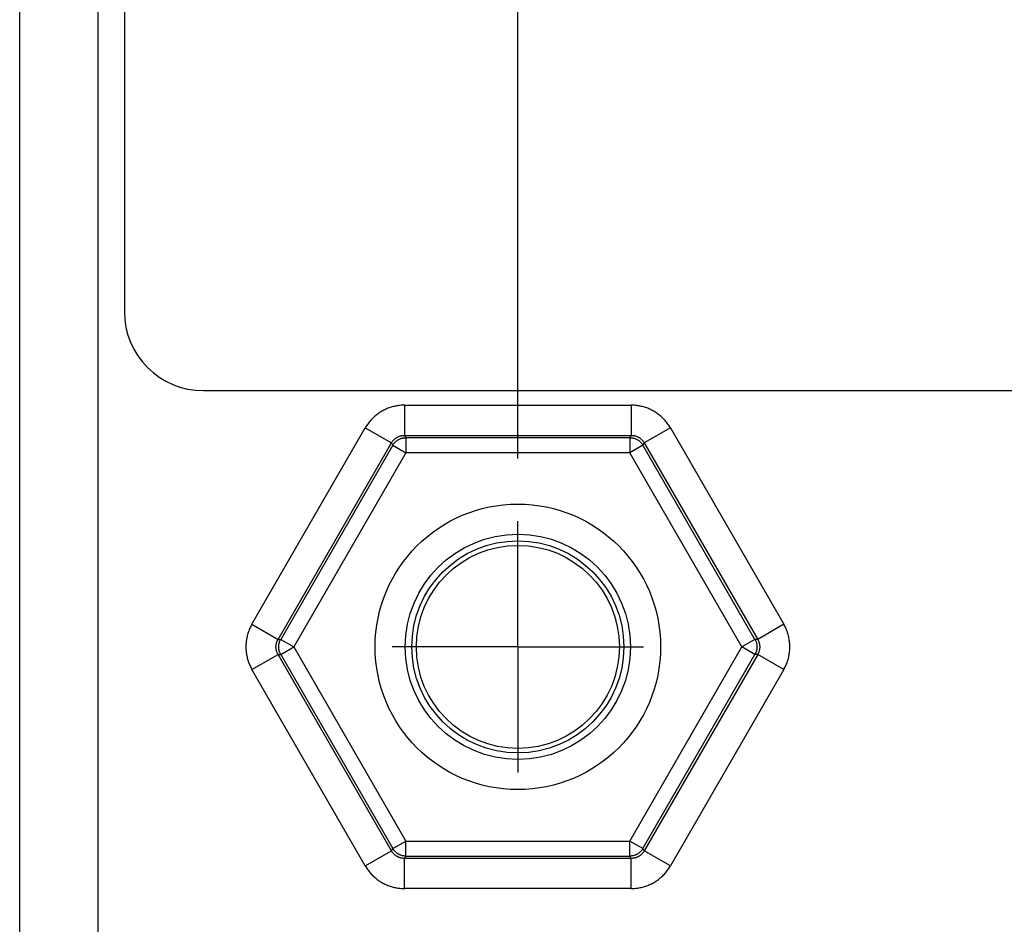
# Model space of a CAD drawing. Header units: inches. Extents: x 0 to 34, y 0 to 22.
# Tile 86 of 111: x 20.604 to 21.585, y 16.449 to 17.349. Entities that reach past the tile are written whole.
import ezdxf

# ---------------------------------------------------------------- set-up
doc = ezdxf.new("R2010")
doc.units = ezdxf.units.IN
doc.header["$LTSCALE"] = 1.87
doc.header["$MEASUREMENT"] = 0
doc.linetypes.add('CENTER', pattern=[0.6, 0.375, -0.075, 0.075, -0.075])
doc.layers.get('0').update_dxf_attribs({"linetype": 'CONTINUOUS'})
doc.layers.add('DEFAULT_1', color=7, linetype='CENTER')
doc.layers.add('DIMENSIONS', color=7, linetype='CONTINUOUS')
doc.styles.get("Standard").update_dxf_attribs({"font": 'txt', "width": 0.8})
doc.dimstyles.new('DIMSTYLE_1', dxfattribs={"dimtxt": 0.125, "dimasz": 0.18, "dimexe": 0.18, "dimexo": 0.0625, "dimgap": 0.09, "dimtad": 0, "dimtih": 1, "dimtoh": 1, "dimdec": 3, "dimzin": 4, "dimdsep": 46, "dimtxsty": 'STANDARD', "dimblk": '_FILLED', "dimblk1": '_FILLED', "dimblk2": '_FILLED', "dimcen": 0.09, "dimadec": 0, "dimazin": 0, "dimtp": 0.01, "dimtm": 0.01, "dimtfac": 1, "dimtdec": 3, "dimtofl": 0, "dimtmove": 0, "dimatfit": 3, "dimldrblk": '_FILLED', "dimfxl": 1, "dimtolj": 1, "dimtzin": 4, "dimarcsym": 0})

# ---------------------------------------------------------------- blocks, each defined once
blk = doc.blocks.new('_FILLED')
at = {"color": 0, "linetype": 'BYBLOCK'}
blk.add_solid([(0, 0), (-1, 0.1736), (-1, -0.1736)], dxfattribs=at)
blk = doc.blocks.new('*D6')
at = {"layer": 'DIMENSIONS', "color": 2, "linetype": 'CONTINUOUS'}
for p, q in [((21.10034, 16.91231), (21.10034, 19.78294)), ((23.85034, 16.91231), (23.85034, 19.78294)), ((21.10034, 19.65794), (21.82879, 19.65794)), ((23.85034, 19.65794), (23.27879, 19.65794))]:
    blk.add_line(p, q, dxfattribs=at)
at = {"layer": 'DIMENSIONS', "color": 2, "linetype": 'CONTINUOUS', "xscale": 0.18, "yscale": 0.18, "zscale": 0.18, "rotation": 180}
blk.add_blockref('_FILLED', (21.10034, 19.65794), dxfattribs=at)
at = {"layer": 'DIMENSIONS', "color": 2, "linetype": 'CONTINUOUS', "xscale": 0.18, "yscale": 0.18, "zscale": 0.18}
blk.add_blockref('_FILLED', (23.85034, 19.65794), dxfattribs=at)
at = {"layer": 'DIMENSIONS', "color": 2, "linetype": 'CONTINUOUS', "width": 0.8}
for s, p in [('[', (22.51629, 19.59544)), (']', (23.11629, 19.59544)), ('2.750', (21.89129, 19.59544)), ('69.85', (22.61629, 19.59544))]:
    blk.add_text(s, height=0.125, dxfattribs=at).set_placement(p)

msp = doc.modelspace()

# ---------------------------------------------------------------- linework, layer by layer
at = {"color": 7, "linetype": 'CONTINUOUS'}
for p, q in [((20.68247, 14.86235), (20.68247, 17.98506)), ((20.60449, 14.94034), (20.60449, 17.90708)), ((20.70869, 17.64898), (20.70869, 17.05843)), ((20.78743, 16.97969), (24.17325, 16.97969)), ((20.98747, 16.96518), (20.98747, 16.9352)), ((20.98747, 16.96518), (21.21321, 16.96518)), ((21.21321, 16.96518), (21.21321, 16.9352)), ((20.83565, 16.74719), (20.94852, 16.94269)), ((20.94852, 16.94269), (20.97449, 16.9277)), ((21.25216, 16.94269), (21.22619, 16.9277)), ((21.25216, 16.94269), (21.36503, 16.74719)), ((20.86162, 16.7322), (20.97449, 16.9277)), ((20.97449, 16.9277), (20.97583, 16.92538)), ((20.98747, 16.9352), (20.98881, 16.93287)), ((20.98747, 16.9352), (21.21321, 16.9352)), ((20.98881, 16.93287), (20.98881, 16.91788)), ((21.21187, 16.93287), (20.98881, 16.93287)), ((21.21321, 16.9352), (21.21187, 16.93287)), ((21.21187, 16.93287), (21.21187, 16.91788)), ((21.22619, 16.9277), (21.22485, 16.92538)), ((21.22619, 16.9277), (21.33907, 16.7322)), ((20.97583, 16.92538), (20.8643, 16.7322)), ((20.98881, 16.91788), (20.87728, 16.72471)), ((20.97583, 16.92538), (20.98881, 16.91788)), ((21.21187, 16.91788), (20.98881, 16.91788)), ((21.22485, 16.92538), (21.21187, 16.91788)), ((21.3234, 16.72471), (21.21187, 16.91788)), ((21.33638, 16.7322), (21.22485, 16.92538)), ((20.83565, 16.74719), (20.86162, 16.7322)), ((21.36503, 16.74719), (21.33907, 16.7322)), ((20.86162, 16.7322), (20.8643, 16.7322)), ((20.8643, 16.7322), (20.87728, 16.72471)), ((21.33638, 16.7322), (21.3234, 16.72471)), ((21.33907, 16.7322), (21.33638, 16.7322)), ((20.8643, 16.71721), (20.87728, 16.72471)), ((20.87728, 16.72471), (20.98881, 16.53153)), ((21.21187, 16.53153), (21.3234, 16.72471)), ((21.33638, 16.71721), (21.3234, 16.72471)), ((20.83565, 16.70222), (20.86162, 16.71721)), ((20.97449, 16.52171), (20.86162, 16.71721)), ((20.86162, 16.71721), (20.8643, 16.71721)), ((20.8643, 16.71721), (20.97583, 16.52404)), ((21.22485, 16.52404), (21.33638, 16.71721)), ((21.33907, 16.71721), (21.22619, 16.52171)), ((21.33907, 16.71721), (21.33638, 16.71721)), ((21.36503, 16.70222), (21.33907, 16.71721)), ((20.94852, 16.50672), (20.83565, 16.70222)), ((21.36503, 16.70222), (21.25216, 16.50672)), ((20.97449, 16.52171), (20.97583, 16.52404)), ((20.97583, 16.52404), (20.98881, 16.53153)), ((20.98881, 16.51654), (20.98881, 16.53153)), ((20.98881, 16.53153), (21.21187, 16.53153)), ((21.21187, 16.51654), (21.21187, 16.53153)), ((21.22485, 16.52404), (21.21187, 16.53153)), ((21.22619, 16.52171), (21.22485, 16.52404)), ((20.94852, 16.50672), (20.97449, 16.52171)), ((20.98747, 16.51422), (20.98881, 16.51654)), ((20.98747, 16.48424), (20.98747, 16.51422)), ((21.21321, 16.51422), (20.98747, 16.51422)), ((20.98881, 16.51654), (21.21187, 16.51654)), ((21.21321, 16.51422), (21.21187, 16.51654)), ((21.21321, 16.48424), (21.21321, 16.51422)), ((21.25216, 16.50672), (21.22619, 16.52171)), ((21.21321, 16.48424), (20.98747, 16.48424))]:
    msp.add_line(p, q, dxfattribs=at)
for radius in [0.14207, 0.11208, 0.10553, 0.10103]:
    msp.add_circle((21.10034, 16.72471), radius, dxfattribs=at)
msp.add_arc((20.78743, 17.05843), 0.07874, 180, 270, dxfattribs=at)
for points, knots in [([(20.98747, 16.96518), (20.98673, 16.96518), (20.98524, 16.96514), (20.98302, 16.96498), (20.98079, 16.9647), (20.97858, 16.96431), (20.97639, 16.96381), (20.97422, 16.9632), (20.97209, 16.96249), (20.97, 16.96167), (20.96796, 16.96074), (20.96596, 16.95972), (20.96401, 16.9586), (20.96212, 16.95738), (20.9603, 16.95607), (20.95854, 16.95467), (20.95686, 16.95318), (20.95525, 16.95161), (20.95372, 16.94996), (20.95228, 16.94824), (20.95093, 16.94645), (20.94967, 16.9446), (20.94889, 16.94333), (20.94852, 16.94269)], [0, 0, 0, 0, 0.047169, 0.094594, 0.142202, 0.189922, 0.237677, 0.285399, 0.333079, 0.380747, 0.428424, 0.476109, 0.523798, 0.571483, 0.619156, 0.666816, 0.714487, 0.762202, 0.80996, 0.857692, 0.905324, 0.952784, 1, 1, 1, 1]), ([(21.25216, 16.94269), (21.25179, 16.94333), (21.25101, 16.9446), (21.24976, 16.94645), (21.24841, 16.94823), (21.24696, 16.94996), (21.24543, 16.95161), (21.24382, 16.95318), (21.24214, 16.95466), (21.24039, 16.95606), (21.23856, 16.95738), (21.23668, 16.95859), (21.23473, 16.95972), (21.23273, 16.96074), (21.23068, 16.96167), (21.22859, 16.96249), (21.22646, 16.9632), (21.2243, 16.96381), (21.22211, 16.96431), (21.21989, 16.9647), (21.21767, 16.96498), (21.21544, 16.96514), (21.21395, 16.96518), (21.21321, 16.96518)], [0, 0, 0, 0, 0.047169, 0.094594, 0.142202, 0.189922, 0.237677, 0.285399, 0.333079, 0.380747, 0.428424, 0.476109, 0.523798, 0.571483, 0.619156, 0.666816, 0.714487, 0.762202, 0.80996, 0.857692, 0.905324, 0.952784, 1, 1, 1, 1]), ([(20.97449, 16.9277), (20.97465, 16.92799), (20.975, 16.92854), (20.97557, 16.92934), (20.97619, 16.9301), (20.97686, 16.93082), (20.97758, 16.93149), (20.97834, 16.93211), (20.97913, 16.93268), (20.97997, 16.9332), (20.98083, 16.93367), (20.98173, 16.93407), (20.98264, 16.93442), (20.98358, 16.9347), (20.98454, 16.93492), (20.98551, 16.93508), (20.98649, 16.93518), (20.98714, 16.9352), (20.98747, 16.9352)], [0, 0, 0, 0, 0.062651, 0.12523, 0.187751, 0.250228, 0.312669, 0.375086, 0.4375, 0.499936, 0.562408, 0.624901, 0.687392, 0.749873, 0.812357, 0.874859, 0.937399, 1, 1, 1, 1]), ([(20.97583, 16.92538), (20.97599, 16.92566), (20.97634, 16.92621), (20.97691, 16.92701), (20.97753, 16.92777), (20.97821, 16.92849), (20.97892, 16.92916), (20.97968, 16.92978), (20.98048, 16.93035), (20.98131, 16.93087), (20.98218, 16.93133), (20.98307, 16.93174), (20.98399, 16.93208), (20.98493, 16.93237), (20.98589, 16.93259), (20.98685, 16.93275), (20.98783, 16.93285), (20.98849, 16.93287), (20.98881, 16.93287)], [0, 0, 0, 0, 0.062493, 0.124989, 0.187487, 0.249987, 0.312489, 0.374992, 0.437496, 0.5, 0.562504, 0.625008, 0.687511, 0.750013, 0.812513, 0.875011, 0.937507, 1, 1, 1, 1]), ([(21.21187, 16.93287), (21.2122, 16.93287), (21.21285, 16.93285), (21.21383, 16.93275), (21.2148, 16.93259), (21.21575, 16.93237), (21.21669, 16.93208), (21.21761, 16.93174), (21.21851, 16.93133), (21.21937, 16.93087), (21.22021, 16.93035), (21.221, 16.92978), (21.22176, 16.92915), (21.22248, 16.92848), (21.22315, 16.92777), (21.22377, 16.92701), (21.22434, 16.92621), (21.22469, 16.92566), (21.22485, 16.92538)], [0, 0, 0, 0, 0.062511, 0.125035, 0.187561, 0.250085, 0.31261, 0.375143, 0.43768, 0.500209, 0.562736, 0.625257, 0.687791, 0.75034, 0.812848, 0.875283, 0.937653, 1, 1, 1, 1]), ([(21.21321, 16.9352), (21.21354, 16.9352), (21.2142, 16.93518), (21.21517, 16.93508), (21.21614, 16.93492), (21.2171, 16.9347), (21.21804, 16.93442), (21.21896, 16.93407), (21.21985, 16.93367), (21.22072, 16.9332), (21.22155, 16.93269), (21.22235, 16.93211), (21.22311, 16.93149), (21.22382, 16.93082), (21.22449, 16.9301), (21.22511, 16.92934), (21.22569, 16.92854), (21.22603, 16.92798), (21.22619, 16.9277)], [0, 0, 0, 0, 0.062651, 0.12523, 0.187751, 0.250228, 0.312669, 0.375086, 0.4375, 0.499936, 0.562408, 0.624901, 0.687392, 0.749873, 0.812357, 0.874859, 0.937399, 1, 1, 1, 1]), ([(20.83565, 16.74719), (20.83528, 16.74655), (20.83457, 16.74525), (20.8336, 16.74324), (20.83273, 16.74117), (20.83196, 16.73906), (20.8313, 16.73691), (20.83074, 16.73473), (20.83029, 16.73253), (20.82996, 16.73031), (20.82973, 16.72808), (20.82962, 16.72583), (20.82962, 16.72359), (20.82973, 16.72134), (20.82996, 16.71911), (20.83029, 16.71689), (20.83074, 16.71469), (20.83129, 16.71251), (20.83196, 16.71036), (20.83273, 16.70825), (20.8336, 16.70618), (20.83457, 16.70417), (20.83528, 16.70286), (20.83565, 16.70222)], [0, 0, 0, 0, 0.047169, 0.094594, 0.142202, 0.189922, 0.237677, 0.285399, 0.333079, 0.380747, 0.428424, 0.476109, 0.523798, 0.571483, 0.619156, 0.666816, 0.714487, 0.762202, 0.80996, 0.857692, 0.905324, 0.952784, 1, 1, 1, 1]), ([(21.36503, 16.70222), (21.3654, 16.70286), (21.36611, 16.70417), (21.36708, 16.70618), (21.36795, 16.70824), (21.36872, 16.71035), (21.36939, 16.7125), (21.36994, 16.71468), (21.37039, 16.71688), (21.37072, 16.7191), (21.37095, 16.72134), (21.37106, 16.72358), (21.37106, 16.72583), (21.37095, 16.72807), (21.37073, 16.73031), (21.37039, 16.73253), (21.36994, 16.73473), (21.36939, 16.73691), (21.36872, 16.73906), (21.36796, 16.74117), (21.36708, 16.74323), (21.36611, 16.74525), (21.3654, 16.74655), (21.36503, 16.74719)], [0, 0, 0, 0, 0.047169, 0.094594, 0.142202, 0.189922, 0.237677, 0.285399, 0.333079, 0.380747, 0.428424, 0.476109, 0.523798, 0.571483, 0.619156, 0.666816, 0.714487, 0.762202, 0.80996, 0.857692, 0.905324, 0.952784, 1, 1, 1, 1]), ([(20.86162, 16.71721), (20.86145, 16.7175), (20.86114, 16.71807), (20.86074, 16.71897), (20.86039, 16.71989), (20.8601, 16.72083), (20.85988, 16.72178), (20.85972, 16.72275), (20.85962, 16.72373), (20.85959, 16.72471), (20.85962, 16.72569), (20.85972, 16.72666), (20.85988, 16.72763), (20.8601, 16.72859), (20.86039, 16.72953), (20.86074, 16.73045), (20.86114, 16.73134), (20.86145, 16.73192), (20.86162, 16.7322)], [0, 0, 0, 0, 0.062651, 0.12523, 0.187751, 0.250228, 0.312669, 0.375086, 0.4375, 0.499936, 0.562408, 0.624901, 0.687392, 0.749873, 0.812357, 0.874859, 0.937399, 1, 1, 1, 1]), ([(20.8643, 16.71721), (20.86414, 16.71749), (20.86383, 16.71807), (20.86343, 16.71896), (20.86308, 16.71988), (20.8628, 16.72082), (20.86257, 16.72178), (20.86241, 16.72275), (20.86232, 16.72372), (20.86229, 16.7247), (20.86232, 16.72569), (20.86241, 16.72666), (20.86257, 16.72763), (20.8628, 16.72859), (20.86308, 16.72953), (20.86343, 16.73045), (20.86383, 16.73134), (20.86414, 16.73192), (20.8643, 16.7322)], [0, 0, 0, 0, 0.062347, 0.124717, 0.187152, 0.24966, 0.312209, 0.374743, 0.437264, 0.499791, 0.56232, 0.624857, 0.68739, 0.749915, 0.812439, 0.874965, 0.937489, 1, 1, 1, 1]), ([(21.33638, 16.7322), (21.33654, 16.73192), (21.33685, 16.73134), (21.33726, 16.73045), (21.3376, 16.72953), (21.33789, 16.72859), (21.33811, 16.72763), (21.33827, 16.72666), (21.33837, 16.72569), (21.3384, 16.7247), (21.33836, 16.72372), (21.33827, 16.72275), (21.33811, 16.72178), (21.33789, 16.72082), (21.3376, 16.71988), (21.33726, 16.71896), (21.33685, 16.71807), (21.33654, 16.71749), (21.33638, 16.71721)], [0, 0, 0, 0, 0.062511, 0.125035, 0.187561, 0.250085, 0.31261, 0.375143, 0.43768, 0.500209, 0.562736, 0.625257, 0.687791, 0.75034, 0.812848, 0.875283, 0.937653, 1, 1, 1, 1]), ([(21.33907, 16.7322), (21.33923, 16.73192), (21.33954, 16.73134), (21.33995, 16.73045), (21.34029, 16.72953), (21.34058, 16.72859), (21.3408, 16.72763), (21.34096, 16.72666), (21.34106, 16.72569), (21.34109, 16.72471), (21.34106, 16.72373), (21.34096, 16.72275), (21.3408, 16.72178), (21.34058, 16.72083), (21.34029, 16.71989), (21.33995, 16.71897), (21.33954, 16.71807), (21.33923, 16.7175), (21.33907, 16.71721)], [0, 0, 0, 0, 0.062651, 0.12523, 0.187751, 0.250228, 0.312669, 0.375086, 0.4375, 0.499936, 0.562408, 0.624901, 0.687392, 0.749873, 0.812357, 0.874859, 0.937399, 1, 1, 1, 1]), ([(20.98881, 16.51654), (20.98849, 16.51654), (20.98783, 16.51657), (20.98686, 16.51666), (20.98589, 16.51682), (20.98494, 16.51704), (20.984, 16.51733), (20.98308, 16.51768), (20.98218, 16.51808), (20.98132, 16.51854), (20.98048, 16.51906), (20.97968, 16.51963), (20.97892, 16.52026), (20.97821, 16.52093), (20.97754, 16.52164), (20.97691, 16.5224), (20.97634, 16.5232), (20.97599, 16.52376), (20.97583, 16.52404)], [0, 0, 0, 0, 0.062347, 0.124717, 0.187152, 0.24966, 0.312209, 0.374743, 0.437264, 0.499791, 0.56232, 0.624857, 0.68739, 0.749915, 0.812439, 0.874965, 0.937489, 1, 1, 1, 1]), ([(21.22485, 16.52404), (21.22469, 16.52376), (21.22434, 16.5232), (21.22377, 16.5224), (21.22315, 16.52164), (21.22248, 16.52093), (21.22176, 16.52026), (21.221, 16.51963), (21.2202, 16.51906), (21.21937, 16.51854), (21.2185, 16.51808), (21.21761, 16.51768), (21.21669, 16.51733), (21.21575, 16.51705), (21.2148, 16.51682), (21.21383, 16.51666), (21.21285, 16.51657), (21.2122, 16.51654), (21.21187, 16.51654)], [0, 0, 0, 0, 0.062493, 0.124989, 0.187487, 0.249987, 0.312489, 0.374992, 0.437496, 0.5, 0.562504, 0.625008, 0.687511, 0.750013, 0.812513, 0.875011, 0.937507, 1, 1, 1, 1]), ([(20.98747, 16.51422), (20.98714, 16.51422), (20.98649, 16.51424), (20.98551, 16.51433), (20.98454, 16.51449), (20.98358, 16.51472), (20.98264, 16.515), (20.98173, 16.51534), (20.98083, 16.51575), (20.97997, 16.51621), (20.97913, 16.51673), (20.97834, 16.5173), (20.97758, 16.51792), (20.97686, 16.5186), (20.97619, 16.51931), (20.97557, 16.52007), (20.975, 16.52087), (20.97465, 16.52143), (20.97449, 16.52171)], [0, 0, 0, 0, 0.062651, 0.12523, 0.187751, 0.250228, 0.312669, 0.375086, 0.4375, 0.499936, 0.562408, 0.624901, 0.687392, 0.749873, 0.812357, 0.874859, 0.937399, 1, 1, 1, 1]), ([(21.22619, 16.52171), (21.22603, 16.52143), (21.22569, 16.52087), (21.22511, 16.52007), (21.22449, 16.51931), (21.22382, 16.5186), (21.2231, 16.51792), (21.22235, 16.5173), (21.22155, 16.51673), (21.22072, 16.51621), (21.21985, 16.51575), (21.21896, 16.51534), (21.21804, 16.515), (21.2171, 16.51471), (21.21614, 16.51449), (21.21517, 16.51433), (21.21419, 16.51424), (21.21354, 16.51422), (21.21321, 16.51422)], [0, 0, 0, 0, 0.062651, 0.12523, 0.187751, 0.250228, 0.312669, 0.375086, 0.4375, 0.499936, 0.562408, 0.624901, 0.687392, 0.749873, 0.812357, 0.874859, 0.937399, 1, 1, 1, 1]), ([(20.94852, 16.50672), (20.94889, 16.50608), (20.94967, 16.50481), (20.95092, 16.50297), (20.95228, 16.50118), (20.95372, 16.49946), (20.95525, 16.49781), (20.95686, 16.49624), (20.95854, 16.49475), (20.9603, 16.49335), (20.96212, 16.49204), (20.96401, 16.49082), (20.96595, 16.4897), (20.96795, 16.48867), (20.97, 16.48775), (20.97209, 16.48693), (20.97422, 16.48621), (20.97638, 16.48561), (20.97858, 16.48511), (20.98079, 16.48472), (20.98301, 16.48444), (20.98524, 16.48427), (20.98673, 16.48424), (20.98747, 16.48424)], [0, 0, 0, 0, 0.047169, 0.094594, 0.142202, 0.189922, 0.237677, 0.285399, 0.333079, 0.380747, 0.428424, 0.476109, 0.523798, 0.571483, 0.619156, 0.666816, 0.714487, 0.762202, 0.80996, 0.857692, 0.905324, 0.952784, 1, 1, 1, 1]), ([(21.21321, 16.48424), (21.21395, 16.48424), (21.21544, 16.48427), (21.21766, 16.48444), (21.21989, 16.48472), (21.2221, 16.48511), (21.22429, 16.4856), (21.22646, 16.48621), (21.22859, 16.48693), (21.23068, 16.48775), (21.23273, 16.48867), (21.23473, 16.4897), (21.23667, 16.49082), (21.23856, 16.49204), (21.24038, 16.49335), (21.24214, 16.49475), (21.24382, 16.49624), (21.24543, 16.49781), (21.24696, 16.49945), (21.2484, 16.50118), (21.24976, 16.50297), (21.25101, 16.50481), (21.25179, 16.50608), (21.25216, 16.50672)], [0, 0, 0, 0, 0.047169, 0.094594, 0.142202, 0.189922, 0.237677, 0.285399, 0.333079, 0.380747, 0.428424, 0.476109, 0.523798, 0.571483, 0.619156, 0.666816, 0.714487, 0.762202, 0.80996, 0.857692, 0.905324, 0.952784, 1, 1, 1, 1])]:
    msp.add_open_spline(points, degree=3, knots=knots, dxfattribs=at)
at = {"layer": 'DEFAULT_1', "color": 7, "linetype": 'CENTER'}
for q in [(21.10034, 16.84981), (20.97524, 16.72471), (21.10034, 16.59961), (21.22544, 16.72471)]:
    msp.add_line((21.10034, 16.72471), q, dxfattribs=at)

# ---------------------------------------------------------------- dimensions: what is measured, and where the dimension line sits
at = {"layer": 'DIMENSIONS', "color": 2, "linetype": 'CONTINUOUS'}
dim = msp.add_linear_dim(base=(21.10034, 19.65794), p1=(23.85034, 16.91231), p2=(21.10034, 16.91231), angle=180, dimstyle='DIMSTYLE_1', dxfattribs=at)
dim.commit()
dim.dimension.update_dxf_attribs({"geometry": '*D6', "text_midpoint": (22.55379, 19.65794), "dimtype": 160})

doc.saveas('drawing.dxf')
